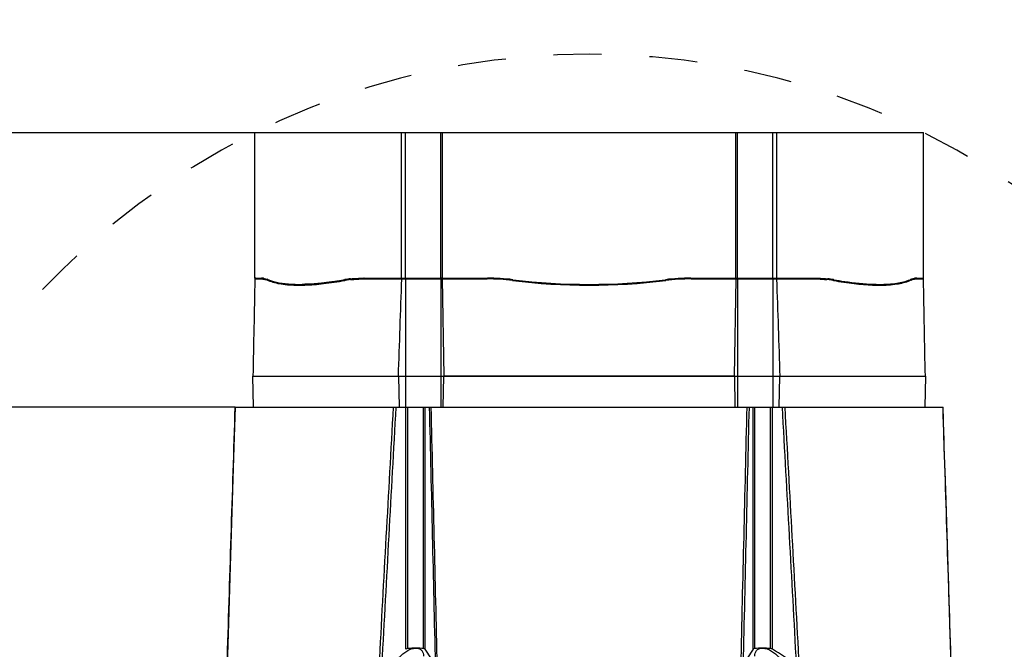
# Model space of a CAD drawing. Header units: millimetres. Extents: x 0 to 420, y 0 to 297.
# Tile 98 of 100: x 316 to 363, y 208 to 239. Entities that reach past the tile are written whole.
import ezdxf

# ---------------------------------------------------------------- set-up
doc = ezdxf.new("R2010")
doc.units = ezdxf.units.MM
doc.header["$LTSCALE"] = 23.1
doc.header["$PDMODE"] = 3
doc.header["$PDSIZE"] = 0.3125
doc.linetypes.add('DASHED', pattern=[0.2, 0.1, -0.1])
doc.layers.get('0').update_dxf_attribs({"linetype": 'CONTINUOUS'})
doc.layers.get('Defpoints').update_dxf_attribs({"linetype": 'CONTINUOUS'})
doc.layers.add('02___PRT_ALL_AXES', color=7, linetype='CONTINUOUS')
doc.layers.add('DIM_PILOTEES', color=7, linetype='CONTINUOUS')
doc.styles.get("Standard").update_dxf_attribs({"font": 'txt', "width": 0.7})
doc.styles.add('TEXTSTYLE_4', font='txt')
doc.dimstyles.new('DIMSTYLE_10', dxfattribs={"dimtxt": 2.5, "dimasz": 3.5, "dimexe": 2, "dimexo": 0, "dimgap": 2.5, "dimtad": 1, "dimdec": 0, "dimlfac": 5, "dimdsep": 46, "dimtxsty": 'Standard', "dimblk": '_FILLED', "dimblk1": '_FILLED', "dimblk2": '_FILLED', "dimcen": 0, "dimazin": 2, "dimtp": 0.5, "dimtm": 0.5, "dimtfac": 1, "dimtdec": 0, "dimtofl": 0, "dimtmove": 0, "dimatfit": 3, "dimldrblk": '_FILLED', "dimfxl": 0, "dimtolj": 1, "dimarcsym": 0})
doc.dimstyles.new('DIMSTYLE_11', dxfattribs={"dimtxt": 2.5, "dimasz": 3.5, "dimexe": 2, "dimexo": 0, "dimtad": 1, "dimdec": 0, "dimlfac": 5, "dimdsep": 46, "dimtxsty": 'Standard', "dimblk": '_FILLED', "dimblk1": '_FILLED', "dimblk2": '_FILLED', "dimcen": 0, "dimazin": 2, "dimtp": 0.5, "dimtm": 0.5, "dimtfac": 1, "dimtdec": 0, "dimtofl": 0, "dimtmove": 0, "dimatfit": 1, "dimldrblk": '_FILLED', "dimfxl": 0, "dimtolj": 1, "dimarcsym": 0})
doc.dimstyles.new('DIMSTYLE_5', dxfattribs={"dimtxt": 2.5, "dimasz": 3.5, "dimexe": 2, "dimexo": 0, "dimtad": 1, "dimlfac": 5, "dimdsep": 46, "dimtxsty": 'Standard', "dimblk": '_FILLED', "dimblk1": '_FILLED', "dimblk2": '_FILLED', "dimcen": 0, "dimazin": 2, "dimtp": 0.5, "dimtm": 0.5, "dimtfac": 1, "dimtofl": 0, "dimtmove": 0, "dimatfit": 3, "dimldrblk": '_FILLED', "dimfxl": 0, "dimtolj": 1, "dimarcsym": 0})
doc.dimstyles.new('DIMSTYLE_8', dxfattribs={"dimtxt": 2.5, "dimasz": 3.5, "dimexe": 2, "dimexo": 0, "dimtad": 1, "dimdec": 0, "dimlfac": 5, "dimdsep": 46, "dimtxsty": 'Standard', "dimblk": '_FILLED', "dimblk1": '_FILLED', "dimblk2": '_FILLED', "dimcen": 0, "dimazin": 2, "dimtp": 0.8, "dimtm": 0.8, "dimtfac": 1, "dimtdec": 0, "dimtofl": 0, "dimtmove": 0, "dimatfit": 3, "dimldrblk": '_FILLED', "dimfxl": 0, "dimtolj": 1, "dimarcsym": 0})

# ---------------------------------------------------------------- blocks, each defined once
blk = doc.blocks.new('_FILLED')
at = {"color": 0, "linetype": 'ByBlock'}
blk.add_solid([(0, 0), (-1, 0.143), (-1, -0.143)], dxfattribs=at)
blk = doc.blocks.new('*D10')
at = {"layer": 'DIM_PILOTEES', "color": 2, "linetype": 'Continuous'}
for p, q in [((326.4, 219.911), (271.424, 219.911)), ((273.424, 219.911), (273.424, 186.011)), ((273.424, 152.111), (273.424, 186.011)), ((326.224, 152.111), (271.424, 152.111))]:
    blk.add_line(p, q, dxfattribs=at)
at = {"layer": 'DIM_PILOTEES', "color": 2, "linetype": 'Continuous', "xscale": 3.5, "yscale": 3.5, "zscale": 3.5}
for p, rotation in [((273.424, 219.911), 90), ((273.424, 152.111), 270)]:
    blk.add_blockref('_FILLED', p, dxfattribs=dict(at, rotation=rotation))
at = {"layer": 'DIM_PILOTEES', "color": 2, "linetype": 'Continuous', "insert": (270.299, 186.011), "char_height": 2.5, "width": 8.30357, "attachment_point": 2, "rotation": 90, "line_spacing_factor": 0.9}
blk.add_mtext('{\\ftxt;\\W0.0001;\\H0.0001;\\~}{\\ftxt;\\W2.2142857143;\\H2.5; }{\\ftxt;\\W0.0001;\\H0.0001;\\~}', dxfattribs=at)
blk = doc.blocks.new('*D11')
at = {"layer": 'DIM_PILOTEES', "color": 2, "linetype": 'Continuous'}
for p, q in [((336.364, 233.121), (266.424, 233.121)), ((268.424, 233.121), (268.424, 192.616)), ((268.424, 152.111), (268.424, 192.616)), ((326.224, 152.111), (266.424, 152.111))]:
    blk.add_line(p, q, dxfattribs=at)
at = {"layer": 'DIM_PILOTEES', "color": 2, "linetype": 'Continuous', "xscale": 3.5, "yscale": 3.5, "zscale": 3.5}
for p, rotation in [((268.424, 233.121), 90), ((268.424, 152.111), 270)]:
    blk.add_blockref('_FILLED', p, dxfattribs=dict(at, rotation=rotation))
at = {"layer": 'DIM_PILOTEES', "color": 2, "linetype": 'Continuous', "insert": (265.299, 192.616), "char_height": 2.5, "width": 8.57143, "attachment_point": 2, "rotation": 90, "line_spacing_factor": 0.9}
blk.add_mtext('{\\ftxt;\\W0.0001;\\H0.0001;\\~}{\\ftxt;\\W2.2857142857;\\H2.5; }{\\ftxt;\\W0.0001;\\H0.0001;\\~}', dxfattribs=at)
blk = doc.blocks.new('*D20')
at = {"layer": 'Defpoints', "color": 0, "linetype": 'Continuous'}
for p in [(311.294, 239.92), (343.424, 200.711), (298.666, 176.913), (388.182, 176.913)]:
    blk.add_point(p, dxfattribs=at)
at = {"layer": 'DIM_PILOTEES', "color": 0, "linetype": 'Continuous', "lineweight": -2}
for p, q in [((298.666, 176.913), (300.432, 177.852)), ((388.182, 176.913), (386.416, 177.852))]:
    blk.add_line(p, q, dxfattribs=at)
blk.add_arc((343.424, 200.711), 50.691, 335.9568, 204.0432, dxfattribs=at)
at = {"layer": 'DIM_PILOTEES', "color": 0, "linetype": 'Continuous', "lineweight": -2, "xscale": 3.5, "yscale": 3.5, "zscale": 3.5}
for p, rotation in [((298.666, 176.913), 296.0216101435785), ((388.182, 176.913), 243.9783898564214)]:
    blk.add_blockref('_FILLED', p, dxfattribs=dict(at, rotation=rotation))
at = {"layer": 'DIM_PILOTEES', "color": 0, "linetype": 'Continuous', "insert": (349.275, 256.932), "char_height": 2.5, "width": 21.60714, "attachment_point": 2, "rotation": 354.0585, "line_spacing_factor": 0.9}
blk.add_mtext('\\A1;{\\ftxt;\\W0.0001;\\H0.0001;\\~}{\\ftxt;\\W2.8095238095;\\H2.5; }{\\ftxt;\\W0.0001;\\H0.0001;\\~}{\\ftxt;\\W0.0001;\\H0.0001;\\~}{\\ftxt;\\W2.2857142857;\\H2.5; }{\\ftxt;\\W0.0001;\\H0.0001;\\~}{\\ftxt;\\W0.0001;\\H0.0001;\\~}{\\ftxt;\\W0.6666666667;\\H2.5; }{\\ftxt;\\W0.0001;\\H0.0001;\\~}', dxfattribs=at)
blk = doc.blocks.new('*D21')
at = {"layer": 'DIM_PILOTEES', "color": 2, "linetype": 'Continuous'}
blk.add_line((369.875, 225.402), (392.837, 246.836), dxfattribs=at)
at = {"layer": 'DIM_PILOTEES', "color": 2, "linetype": 'Continuous', "xscale": 3.5, "yscale": 3.5, "zscale": 3.5, "rotation": 223.0286752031}
blk.add_blockref('_FILLED', (369.875, 225.402), dxfattribs=at)
at = {"layer": 'DIM_PILOTEES', "color": 2, "linetype": 'Continuous', "insert": (384.091, 242.947), "char_height": 2.5, "width": 13.57143, "attachment_point": 1, "rotation": 43.0287, "line_spacing_factor": 0.9, "style": 'TEXTSTYLE_4'}
blk.add_mtext('{\\ftxt;\\W0.0001;\\H0.0001;\\~}{\\ftxt;\\W1.3333333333;\\H2.5; }{\\ftxt;\\W0.0001;\\H0.0001;\\~}{\\ftxt;\\W0.0001;\\H0.0001;\\~}{\\ftxt;\\W2.2857142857;\\H2.5; }{\\ftxt;\\W0.0001;\\H0.0001;\\~}', dxfattribs=at)

msp = doc.modelspace()

# ---------------------------------------------------------------- linework, layer by layer
at = {"color": 7, "linetype": 'Continuous'}
for p, q in [((327.3427, 226.0821), (327.6733, 226.0821)), ((331.9481, 226.0472), (331.9542, 226.048)), ((331.9481, 226.0473), (331.9542, 226.048)), ((332.5752, 226.0821), (334.4091, 226.0821)), ((334.4091, 226.0812), (336.3576, 226.0812)), ((334.5854, 226.0812), (334.5854, 221.3963)), ((336.2828, 226.0812), (336.2828, 221.3963)), ((336.3576, 226.0821), (338.522, 226.0821)), ((336.3576, 226.0812), (336.4255, 221.3963)), ((348.3259, 226.0821), (350.4904, 226.0821)), ((350.4225, 221.3963), (350.4904, 226.0812)), ((350.4904, 226.0812), (352.4389, 226.0812)), ((350.5652, 226.0812), (350.5652, 221.3963)), ((352.2626, 226.0812), (352.2626, 221.3963)), ((352.4386, 226.0891), (352.4389, 226.0812)), ((352.4388, 226.0821), (354.2727, 226.0821)), ((359.1747, 226.0821), (359.5053, 226.0821)), ((329.4544, 225.7821), (329.4575, 225.7821)), ((329.4554, 225.7826), (329.4585, 225.7826)), ((357.3773, 225.7821), (357.3937, 225.7824)), ((357.3773, 225.7821), (357.3943, 225.7821)), ((327.2505, 221.3963), (334.249, 221.3963)), ((334.2485, 221.3962), (334.2892, 219.9112)), ((334.2485, 221.3962), (336.4257, 221.3962)), ((334.5854, 221.3962), (334.5854, 219.9112)), ((336.2828, 221.3962), (336.2828, 219.9112)), ((350.4225, 221.3963), (336.4255, 221.3963)), ((350.4223, 221.3962), (352.5994, 221.3962)), ((350.5652, 221.3962), (350.5652, 219.9112)), ((352.2626, 221.3962), (352.2626, 219.9112)), ((352.5587, 219.9112), (352.5994, 221.3962)), ((352.599, 221.3963), (359.5974, 221.3963)), ((326.3992, 219.9112), (360.4487, 219.9112)), ((334.5998, 208.2591), (334.5998, 219.9112)), ((334.7067, 208.2979), (334.7067, 219.9112)), ((335.4611, 208.2979), (335.4611, 219.9112)), ((335.5322, 208.2591), (335.5322, 219.9112)), ((351.3157, 208.2591), (351.3157, 219.9112)), ((351.3869, 208.2979), (351.3869, 219.9112)), ((352.1412, 208.2979), (352.1412, 219.9112)), ((352.2482, 208.2591), (352.2482, 219.9112))]:
    msp.add_line(p, q, dxfattribs=at)
for points in [[(331.6936, 226.0459), (331.3104, 225.9827), (330.9235, 225.9271), (330.5541, 225.883), (330.2026, 225.8506), (329.8698, 225.8301), (329.7406, 225.8265)], [(331.9435, 226.0824), (331.8225, 226.0666), (331.6936, 226.0459)], [(355.1544, 226.0459), (355.0236, 226.0669), (354.9044, 226.0824)], [(326.3992, 219.9112), (326.338, 218.0031), (326.2723, 215.9388), (326.2059, 213.8403), (326.1389, 211.7076), (326.0712, 209.5408), (326.0066, 207.4612)], [(360.8414, 207.4612), (360.7768, 209.5402), (360.7091, 211.7066), (360.6421, 213.8391), (360.5757, 215.9377), (360.51, 218.0025), (360.4488, 219.9112)]]:
    msp.add_lwpolyline(points, dxfattribs=at)
at = {"color": 7, "linetype": 'DASHED'}
msp.add_arc((343.424, 200.7112), 36.1841, 332, 208, dxfattribs=at)
at = {"color": 7, "linetype": 'Continuous'}
for centre, radius, start, end in [((327.3868, 226.0804), 0.0441, 168.56154, 178.90739), ((327.7142, 226.0812), 0.041, 167.91206, 178.74315), ((327.5053, 224.851), 1.2538, 68.031, 70.41826), ((327.4616, 224.7411), 1.3721, 67.35309, 68.05595), ((328.0316, 226.0051), 0.0417, 165.97053, 176.76874), ((332.4713, 221.4135), 4.663, 99.53593, 99.87895), ((332.4962, 221.2611), 4.8175, 96.53334, 99.5275), ((332.6338, 226.0812), 0.0586, 171.62628, 179.16011), ((334.8302, 226.0812), 0.2449, 178.56801, 180.00077), ((336.3325, 226.0812), 0.0497, 172.91803, 179.98778), ((338.522, 216.0726), 10.0095, 82.99574, 89.99997), ((343.424, 255.9712), 30.1891, 262.99573, 277.00427), ((348.3259, 216.0728), 10.0093, 89.99997, 97.00431), ((350.5154, 226.0812), 0.0497, 0.01222, 7.08197), ((352.0177, 226.0812), 0.2449, 359.99923, 1.43199), ((354.2141, 226.0812), 0.0586, 0.83989, 8.3736), ((354.3239, 221.0376), 5.0427, 83.43987, 83.85709), ((354.3439, 221.2055), 4.8736, 80.48798, 83.44808), ((354.3767, 221.4141), 4.6624, 80.12106, 80.46225), ((358.8164, 226.0051), 0.0417, 3.23126, 14.02945), ((359.3863, 224.7413), 1.3719, 111.93626, 112.64701), ((359.3474, 224.8388), 1.267, 109.95167, 111.95312), ((359.1337, 226.0812), 0.041, 1.25685, 12.08817), ((329.4574, 233.2142), 7.4321, 269.64908, 269.97717), ((329.4564, 233.7605), 7.9784, 270.00814, 271.52254), ((329.4381, 234.5774), 8.7955, 271.50009, 271.97191), ((357.4211, 234.9095), 9.1278, 267.73736, 268.03255), ((357.3977, 234.1786), 8.3965, 268.02046, 269.86057), ((6258.4288, -113.1969), 5933.7881, 176.78186571, 176.90240381), ((6382.9081, -117.5831), 6058.1898, 176.80646863, 176.92362868), ((-5696.0956, -117.5851), 6058.2252, 3.07637166, 3.19353102), ((-5571.6354, -113.1998), 5933.8427, 3.09759652, 3.21813346), ((335.0939, 204.2822), 4.0343, 90.04987, 95.50707), ((335.0933, 204.6752), 3.6414, 84.20323, 90.04594), ((312.2365, 191.8772), 28.4791, 33.3697, 35.11542), ((373.6009, 192.5651), 27.2567, 144.84544, 146.66945), ((351.7547, 204.6752), 3.6414, 89.95406, 95.79677), ((351.7541, 204.2822), 4.0343, 84.49293, 89.95013), ((328.9713, 169.6291), 45.1009, 57.20564, 58.92849)]:
    msp.add_arc(centre, radius, start, end, dxfattribs=at)
for points in [[(327.3427, 226.0812), (327.3118, 224.5196), (327.2811, 222.958), (327.2505, 221.3963)], [(327.7016, 226.1197), (327.6886, 226.1159), (327.677, 226.103), (327.6742, 226.0898)], [(328.0071, 226.0389), (327.9994, 226.0333), (327.9934, 226.0244), (327.9911, 226.0152)], [(334.249, 221.3963), (334.3021, 222.958), (334.3555, 224.5196), (334.4091, 226.0812)], [(336.3581, 226.0891), (336.3577, 226.0865), (336.3575, 226.0839), (336.3576, 226.0812)], [(352.4389, 226.0812), (352.4925, 224.5196), (352.5458, 222.958), (352.599, 221.3963)], [(358.8407, 226.039), (358.8485, 226.0334), (358.8545, 226.0245), (358.8568, 226.0152)], [(359.1464, 226.1197), (359.1594, 226.1159), (359.171, 226.103), (359.1738, 226.0898)], [(359.5974, 221.3963), (359.5669, 222.958), (359.5361, 224.5196), (359.5053, 226.0812)], [(326.0075, 207.4612), (326.1358, 211.6113), (326.2663, 215.7613), (326.3995, 219.9112)], [(335.7331, 219.9112), (335.8307, 215.7881), (335.9264, 211.665), (336.0205, 207.5418)], [(336.1206, 207.4468), (336.024, 211.6016), (335.9258, 215.7565), (335.8254, 219.9112)], [(350.7274, 207.4468), (350.8239, 211.6016), (350.9222, 215.7565), (351.0225, 219.9112)], [(351.1149, 219.9112), (351.0173, 215.7881), (350.9216, 211.665), (350.8275, 207.5418)], [(360.8405, 207.4612), (360.7122, 211.6113), (360.5817, 215.7613), (360.4484, 219.9112)], [(334.7067, 208.2979), (334.669, 208.2943), (334.6323, 208.2787), (334.5998, 208.2591)], [(352.2482, 208.2591), (352.2157, 208.2787), (352.179, 208.2943), (352.1412, 208.2979)]]:
    msp.add_open_spline(points, degree=3, dxfattribs=at)
for points, knots in [([(327.3836, 226.1212), (327.3746, 226.1212), (327.3559, 226.1151), (327.3454, 226.0981), (327.3436, 226.0891)], [0, 0, 0, 0, 0.4953248, 1, 1, 1, 1]), ([(327.6733, 226.0821), (327.6924, 226.0821), (327.7784, 226.0771), (327.8625, 226.0547), (327.9255, 226.0323)], [0, 0, 0, 0, 0.2224291, 1, 1, 1, 1]), ([(327.9899, 226.0074), (328.1859, 225.9256), (328.6598, 225.8119), (329.1422, 225.7839), (329.4119, 225.7822)], [0, 0, 0, 0, 0.4405383, 1, 1, 1, 1]), ([(329.7408, 225.7871), (330.0431, 225.7975), (330.6897, 225.8516), (331.3309, 225.9481), (331.6713, 226.0074)], [0, 0, 0, 0, 0.466806, 1, 1, 1, 1]), ([(331.6936, 226.0459), (331.6866, 226.0447), (331.6729, 226.0328), (331.6707, 226.0161), (331.6713, 226.0074)], [0, 0, 0, 0, 0.4468201, 1, 1, 1, 1]), ([(331.9542, 226.048), (332.0049, 226.0537), (332.2113, 226.074), (332.4188, 226.0821), (332.5752, 226.0821)], [0, 0, 0, 0, 0.2457362, 1, 1, 1, 1]), ([(332.6021, 226.1212), (332.5958, 226.1212), (332.5817, 226.1124), (332.577, 226.0979), (332.5758, 226.0898)], [0, 0, 0, 0, 0.4374415, 1, 1, 1, 1]), ([(334.4091, 226.0812), (334.4094, 226.0898), (334.4104, 226.1026), (334.4137, 226.1174), (334.4176, 226.1204)], [0, 0, 0, 0, 0.6349466, 1, 1, 1, 1]), ([(336.3148, 226.1212), (336.3072, 226.1212), (336.2906, 226.1128), (336.2843, 226.0962), (336.2832, 226.0874)], [0, 0, 0, 0, 0.4595025, 1, 1, 1, 1]), ([(336.3878, 226.1212), (336.3809, 226.1212), (336.3654, 226.1131), (336.3594, 226.0976), (336.3581, 226.0891)], [0, 0, 0, 0, 0.4472796, 1, 1, 1, 1]), ([(338.5342, 226.1212), (338.5294, 226.1212), (338.5229, 226.1033), (338.5221, 226.0914), (338.522, 226.0821)], [0, 0, 0, 0, 0.3373144, 1, 1, 1, 1]), ([(339.7561, 226.0462), (339.7544, 226.046), (339.7511, 226.0416), (339.7462, 226.0291), (339.7437, 226.0166), (339.7426, 226.0074)], [0, 0, 0, 0, 0.1191846, 0.3405277, 1, 1, 1, 1]), ([(347.0919, 226.0462), (347.0935, 226.046), (347.0968, 226.0416), (347.1018, 226.0291), (347.1042, 226.0166), (347.1053, 226.0074)], [0, 0, 0, 0, 0.1191847, 0.3405278, 1, 1, 1, 1]), ([(348.3138, 226.1212), (348.3185, 226.1212), (348.3251, 226.1033), (348.3259, 226.0914), (348.3259, 226.0821)], [0, 0, 0, 0, 0.3373143, 1, 1, 1, 1]), ([(350.4904, 226.0812), (350.4905, 226.0901), (350.4866, 226.1067), (350.4732, 226.1185), (350.4662, 226.1204)], [0, 0, 0, 0, 0.549151, 1, 1, 1, 1]), ([(350.5331, 226.1212), (350.5407, 226.1212), (350.5573, 226.1128), (350.5637, 226.0962), (350.5648, 226.0874)], [0, 0, 0, 0, 0.4595025, 1, 1, 1, 1]), ([(352.4282, 226.1212), (352.4319, 226.1212), (352.4373, 226.1067), (352.4382, 226.097), (352.4386, 226.0891)], [0, 0, 0, 0, 0.3171452, 1, 1, 1, 1]), ([(354.2458, 226.1212), (354.2522, 226.1212), (354.2663, 226.1124), (354.2709, 226.0979), (354.2721, 226.0898)], [0, 0, 0, 0, 0.4374414, 1, 1, 1, 1]), ([(354.2727, 226.0821), (354.3229, 226.0821), (354.5201, 226.0796), (354.7173, 226.0671), (354.8635, 226.0513)], [0, 0, 0, 0, 0.2542037, 1, 1, 1, 1]), ([(355.1544, 226.0459), (355.1614, 226.0447), (355.1751, 226.0328), (355.1772, 226.0161), (355.1767, 226.0074)], [0, 0, 0, 0, 0.4468201, 1, 1, 1, 1]), ([(355.1767, 226.0074), (355.5083, 225.9497), (356.134, 225.8551), (356.765, 225.8005), (357.0607, 225.7888)], [0, 0, 0, 0, 0.5320956, 1, 1, 1, 1]), ([(357.3943, 225.7821), (357.6723, 225.7822), (358.1687, 225.8083), (358.6569, 225.9235), (358.858, 226.0074)], [0, 0, 0, 0, 0.5606089, 1, 1, 1, 1]), ([(358.9151, 226.0297), (358.9385, 226.0382), (359.0225, 226.0657), (359.111, 226.0821), (359.1747, 226.0821)], [0, 0, 0, 0, 0.280837, 1, 1, 1, 1]), ([(359.5053, 226.0812), (359.5051, 226.0904), (359.4985, 226.109), (359.4814, 226.1187), (359.4726, 226.1204)], [0, 0, 0, 0, 0.5048378, 1, 1, 1, 1]), ([(334.004, 207.2117), (334.0016, 207.3241), (334.072, 207.5709), (334.3018, 207.9031), (334.6358, 208.1941), (334.9369, 208.3165), (335.0904, 208.3165)], [0, 0, 0, 0, 0.2031556, 0.4462614, 0.7226322, 1, 1, 1, 1]), ([(335.0904, 208.3165), (335.1475, 208.3165), (335.2551, 208.2979), (335.4192, 208.1778), (335.4562, 208.0268), (335.4551, 207.9362)], [0, 0, 0, 0, 0.291516, 0.5375101, 1, 1, 1, 1]), ([(335.5322, 208.2591), (335.5286, 208.2642), (335.5104, 208.2851), (335.4822, 208.2957), (335.4611, 208.2979)], [0, 0, 0, 0, 0.2277882, 1, 1, 1, 1]), ([(351.3869, 208.2979), (351.3791, 208.2971), (351.352, 208.2921), (351.3271, 208.2752), (351.3157, 208.2591)], [0, 0, 0, 0, 0.2847982, 1, 1, 1, 1]), ([(351.3929, 207.9362), (351.3917, 208.0268), (351.4287, 208.1778), (351.5929, 208.2979), (351.7004, 208.3165), (351.7576, 208.3165)], [0, 0, 0, 0, 0.4624798, 0.7084832, 1, 1, 1, 1]), ([(351.7576, 208.3165), (351.9111, 208.3165), (352.2121, 208.1941), (352.5462, 207.9031), (352.7759, 207.5709), (352.8463, 207.3241), (352.844, 207.2117)], [0, 0, 0, 0, 0.277357, 0.5537298, 0.7968383, 1, 1, 1, 1])]:
    msp.add_open_spline(points, degree=3, knots=knots, dxfattribs=at)
at = {"layer": '02___PRT_ALL_AXES', "color": 7, "linetype": 'Continuous'}
for p, q in [((327.3341, 226.1212), (327.3341, 233.1212)), ((327.3341, 233.1212), (359.5138, 233.1212)), ((334.3942, 226.1212), (334.3942, 233.1212)), ((334.5854, 226.1212), (334.5854, 233.1212)), ((336.2828, 226.1212), (336.2828, 233.1212)), ((336.3639, 226.1212), (336.3639, 233.1212)), ((350.4841, 226.1212), (350.4841, 233.1212)), ((350.5652, 226.1212), (350.5652, 233.1212)), ((352.2626, 226.1212), (352.2626, 233.1212)), ((352.4537, 226.1212), (352.4537, 233.1212)), ((359.5138, 226.1212), (359.5138, 233.1212)), ((327.3341, 226.1212), (327.6674, 226.1212)), ((331.6936, 226.046), (331.6546, 226.046)), ((332.5574, 226.1212), (338.534, 226.1212)), ((348.314, 226.1212), (354.2906, 226.1212)), ((355.1544, 226.046), (355.1933, 226.046)), ((359.1806, 226.1212), (359.5138, 226.1212)), ((329.4856, 225.8211), (329.4909, 225.8211)), ((329.4864, 225.8216), (329.4919, 225.8217)), ((329.74, 225.8261), (329.7689, 225.8272)), ((329.7407, 225.8266), (329.7637, 225.827)), ((329.7637, 225.827), (329.7691, 225.8273)), ((327.2737, 219.9112), (327.2502, 221.3962)), ((327.2502, 221.3962), (334.2485, 221.3962)), ((334.249, 221.3963), (336.4255, 221.3963)), ((336.4084, 219.9112), (336.4257, 221.3962)), ((336.4257, 221.3962), (350.4223, 221.3962)), ((350.4223, 221.3962), (350.4395, 219.9112)), ((350.4225, 221.3963), (352.599, 221.3963)), ((352.5994, 221.3962), (359.5977, 221.3962)), ((359.5977, 221.3962), (359.5743, 219.9112))]:
    msp.add_line(p, q, dxfattribs=at)
for centre, radius, start, end in [((327.6667, 225.5715), 0.5495, 84.99224, 89.92679), ((327.6574, 225.4654), 0.656, 80.6149, 84.99704), ((327.4734, 224.8056), 1.3426, 67.50404, 69.73667), ((332.4511, 221.5052), 4.6101, 99.47259, 99.9486), ((332.4819, 221.311), 4.8068, 96.43837, 99.45453), ((338.534, 216.121), 10, 82.97803, 90), ((343.424, 255.821), 30, 262.97803, 277.02197), ((348.314, 216.121), 10, 90, 97.02197), ((354.3659, 221.3102), 4.8076, 80.54566, 83.57612), ((354.3969, 221.5052), 4.6101, 80.0514, 80.52742), ((359.3745, 224.8056), 1.3426, 110.26334, 112.49596), ((359.1901, 225.4684), 0.6531, 94.77294, 99.39063), ((359.1812, 225.574), 0.547, 90.06605, 94.7638), ((329.4549, 233.3824), 7.5614, 270.0006, 270.23233), ((329.4505, 234.0017), 8.1807, 270.28332, 272.02851), ((357.4014, 234.209), 8.388, 268.01314, 269.6939), ((357.393, 233.4224), 7.6014, 269.72503, 269.99936)]:
    msp.add_arc(centre, radius, start, end, dxfattribs=at)
for points, knots in [([(327.7644, 226.1127), (327.7782, 226.1104), (327.8373, 226.0989), (327.895, 226.0811), (327.9384, 226.0651)], [0, 0, 0, 0, 0.2315361, 1, 1, 1, 1]), ([(327.9871, 226.046), (328.0076, 226.0376), (328.0937, 226.0037), (328.1819, 225.9755), (328.2498, 225.9567)], [0, 0, 0, 0, 0.2391108, 1, 1, 1, 1]), ([(328.2498, 225.9567), (328.4276, 225.9074), (328.8289, 225.8383), (329.2344, 225.821), (329.455, 225.821)], [0, 0, 0, 0, 0.4555126, 1, 1, 1, 1]), ([(329.7689, 225.8272), (329.9117, 225.8326), (330.5438, 225.8717), (331.1718, 225.9613), (331.6546, 226.046)], [0, 0, 0, 0, 0.2257447, 1, 1, 1, 1]), ([(331.9429, 226.0875), (331.993, 226.0931), (332.1972, 226.1131), (332.4026, 226.121), (332.5574, 226.121)], [0, 0, 0, 0, 0.2456103, 1, 1, 1, 1]), ([(354.2906, 226.121), (354.3427, 226.121), (354.5474, 226.1184), (354.7521, 226.1047), (354.9038, 226.0876)], [0, 0, 0, 0, 0.2545383, 1, 1, 1, 1]), ([(355.1933, 226.046), (355.3672, 226.0155), (356.0023, 225.9123), (356.6439, 225.8421), (357.1106, 225.826)], [0, 0, 0, 0, 0.2743628, 1, 1, 1, 1]), ([(357.393, 225.821), (357.6711, 225.821), (358.1689, 225.847), (358.6584, 225.9623), (358.8608, 226.046)], [0, 0, 0, 0, 0.5594209, 1, 1, 1, 1]), ([(358.9096, 226.0651), (358.9248, 226.0707), (358.9816, 226.0904), (359.0402, 226.1055), (359.0836, 226.1127)], [0, 0, 0, 0, 0.2692231, 1, 1, 1, 1])]:
    msp.add_open_spline(points, degree=3, knots=knots, dxfattribs=at)

# ---------------------------------------------------------------- dimensions: what is measured, and where the dimension line sits
at = {"layer": 'DIM_PILOTEES', "color": 2, "linetype": 'Continuous'}
dim = msp.add_angular_dim_3p(base=(311.2941, 239.9197), center=(343.424, 200.7112), p1=(388.1819, 176.913), p2=(298.666, 176.913), text='{\\ftxt;\\W0.0001;\\H0.0001;\\~}{\\ftxt;\\W2.8095238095;\\H2.5; }{\\ftxt;\\W0.0001;\\H0.0001;\\~}{\\ftxt;\\W0.0001;\\H0.0001;\\~}{\\ftxt;\\W2.2857142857;\\H2.5; }{\\ftxt;\\W0.0001;\\H0.0001;\\~}{\\ftxt;\\W0.0001;\\H0.0001;\\~}{\\ftxt;\\W0.6666666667;\\H2.5; }{\\ftxt;\\W0.0001;\\H0.0001;\\~}', dimstyle='DIMSTYLE_10', dxfattribs=at)
dim.commit()
dim.dimension.update_dxf_attribs({"geometry": '*D20', "text_midpoint": (348.6712, 251.1304), "dimtype": 165})
dim = msp.add_diameter_dim_2p(p1=(369.875, 225.402), p2=(316.9729, 176.0205), text='{\\ftxt;\\W0.0001;\\H0.0001;\\~}{\\ftxt;\\W1.3333333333;\\H2.5; }{\\ftxt;\\W0.0001;\\H0.0001;\\~}{\\ftxt;\\W0.0001;\\H0.0001;\\~}{\\ftxt;\\W2.2857142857;\\H2.5; }{\\ftxt;\\W0.0001;\\H0.0001;\\~}', dimstyle='DIMSTYLE_11', override={"dimpost": '<>'}, dxfattribs=at)
dim.commit()
dim.dimension.update_dxf_attribs({"geometry": '*D21', "text_midpoint": (388.6598, 242.9367), "dimtype": 163})
for base, p1, text, dimstyle, picture, middle in [((268.424, 152.1112), (336.3639, 233.1212), '{\\ftxt;\\W0.0001;\\H0.0001;\\~}{\\ftxt;\\W2.2857142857;\\H2.5; }{\\ftxt;\\W0.0001;\\H0.0001;\\~}', 'DIMSTYLE_8', '*D11', (268.424, 192.2591)), ((273.424, 152.1112), (326.3995, 219.9112), '{\\ftxt;\\W0.0001;\\H0.0001;\\~}{\\ftxt;\\W2.2142857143;\\H2.5; }{\\ftxt;\\W0.0001;\\H0.0001;\\~}', 'DIMSTYLE_5', '*D10', (273.424, 185.6541))]:
    dim = msp.add_linear_dim(base=base, p1=p1, p2=(326.224, 152.1112), angle=270, text=text, dimstyle=dimstyle, dxfattribs=at)
    dim.commit()
    dim.dimension.update_dxf_attribs({"geometry": picture, "text_midpoint": middle, "dimtype": 160})

doc.saveas('drawing.dxf')
